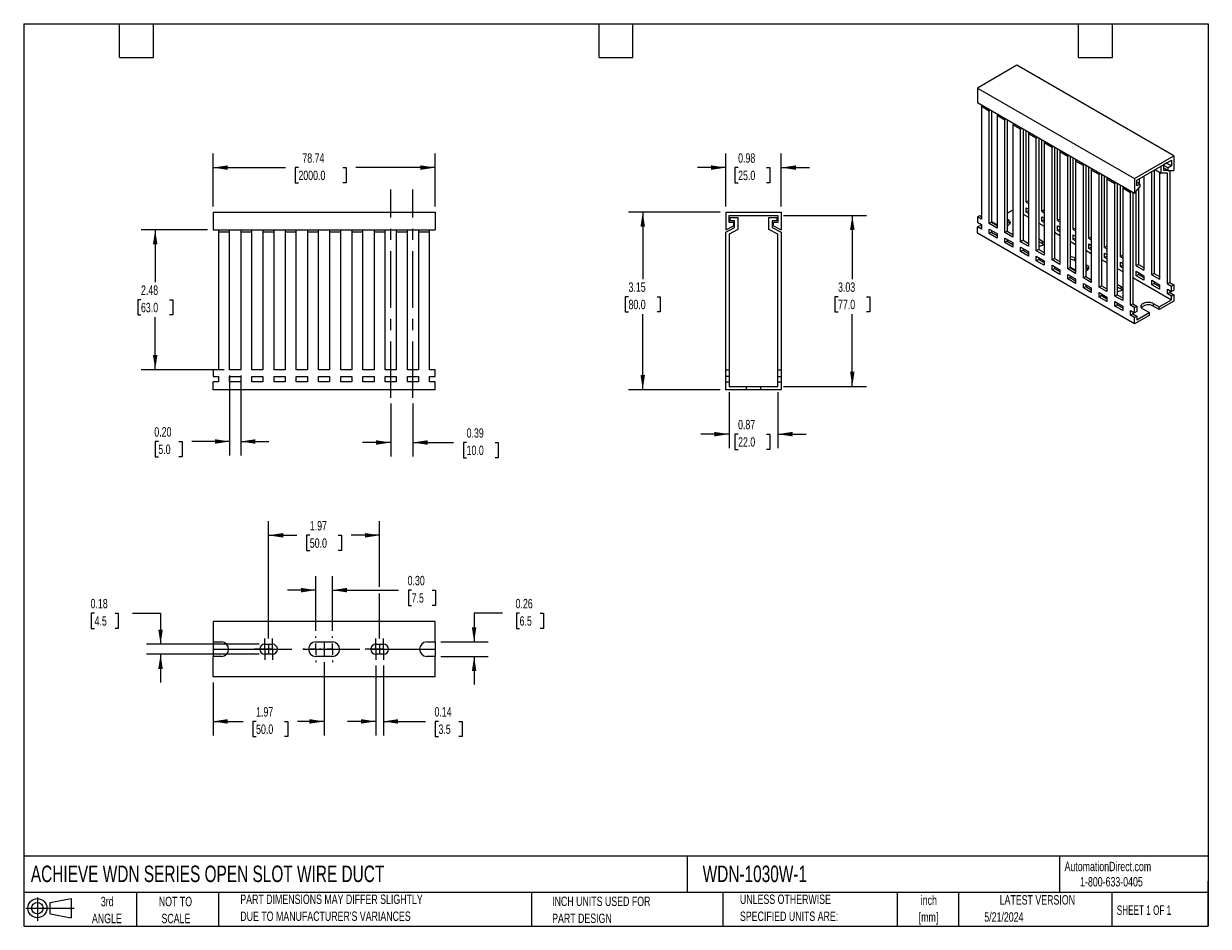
# Model space of a CAD drawing. Header units: inches. Extents: x 0.5 to 21.5, y 0.5 to 16.5.
import ezdxf

# ---------------------------------------------------------------- set-up
doc = ezdxf.new("R2010")
doc.units = ezdxf.units.IN
doc.header["$LTSCALE"] = 2
doc.header["$MEASUREMENT"] = 0
doc.linetypes.add('CENTERX2', pattern=[0.8, 0.5, -0.1, 0.1, -0.1])
doc.layers.add('CENTER', color=40, linetype='CENTERX2')
doc.layers.add('SLD-DEFPOINTS', color=7, linetype='Continuous')
doc.layers.add('DIMENSIONS', color=140, linetype='Continuous', lineweight=25)
doc.layers.add('TEXT', color=140, linetype='Continuous', lineweight=25)
doc.styles.add('SLDTEXTSTYLE0', font='TXT', dxfattribs={"width": 0.7})
doc.styles.add('SLDTEXTSTYLE1', font='TXT', dxfattribs={"width": 0.65})
doc.dimstyles.new('SLDDIMSTYLE0', dxfattribs={"dimtxt": 0.169922, "dimasz": 0.26, "dimexe": 0, "dimexo": 0.0625, "dimgap": 0.04248, "dimtad": 0, "dimtih": 1, "dimtoh": 1, "dimrnd": 1e-09, "dimzin": 12, "dimdsep": 46, "dimtxsty": 'SLDTEXTSTYLE0', "dimsah": 1, "dimcen": 0.09, "dimadec": 0, "dimazin": 3, "dimtfac": 1, "dimtofl": 0, "dimtmove": 0, "dimatfit": 3, "dimfxl": 0, "dimfrac": 2, "dimtolj": 1, "dimtzin": 12, "dimarcsym": 0})
doc.dimstyles.new('SLDDIMSTYLE1', dxfattribs={"dimtxt": 0.169922, "dimasz": 0.26, "dimexe": 0, "dimexo": 0.0625, "dimgap": 0.04248, "dimtad": 0, "dimtih": 1, "dimtoh": 1, "dimrnd": 1e-09, "dimzin": 0, "dimdsep": 46, "dimtxsty": 'SLDTEXTSTYLE0', "dimsah": 1, "dimcen": 0.09, "dimadec": 0, "dimazin": 0, "dimtfac": 1, "dimtmove": 0, "dimatfit": 0, "dimfxl": 0, "dimfrac": 2, "dimtolj": 1, "dimtzin": 12, "dimarcsym": 0})
doc.dimstyles.new('SLDDIMSTYLE2', dxfattribs={"dimtxt": 0.169922, "dimasz": 0.26, "dimexe": 0, "dimexo": 0.0625, "dimgap": 0.04248, "dimtad": 0, "dimtih": 1, "dimtoh": 1, "dimrnd": 1e-09, "dimdsep": 46, "dimtxsty": 'SLDTEXTSTYLE0', "dimsah": 1, "dimcen": 0.09, "dimadec": 0, "dimazin": 2, "dimtfac": 1, "dimtmove": 0, "dimatfit": 0, "dimfxl": 0, "dimfrac": 2, "dimtolj": 1, "dimtzin": 12, "dimarcsym": 0})

# ---------------------------------------------------------------- blocks, each defined once
blk = doc.blocks.new('Block11')
at = {"color": 7, "linetype": 'Continuous', "lineweight": 18}
for p, q in [((0, 0.227), (0.856, 0.227)), ((0.204, 0.418), (0.204, 0)), ((0.431, 0.328), (0.801, 0.396)), ((0.431, 0.126), (0.431, 0.328)), ((0.801, 0.396), (0.801, 0.058)), ((0.431, 0.126), (0.801, 0.058))]:
    blk.add_line(p, q, dxfattribs=at)
for radius in [0.169, 0.101]:
    blk.add_circle((0.204, 0.227), radius, dxfattribs=at)
blk = doc.blocks.new('Block12')
at = {"layer": 'SLD-DEFPOINTS'}
blk.add_blockref('Block11', (0, 0), dxfattribs=at)
blk = doc.blocks.new('_D')
at = {"layer": 'DIMENSIONS'}
for p, q in [((3.856, 13.261), (3.856, 14.199)), ((7.793, 13.261), (7.793, 14.199)), ((3.856, 13.949), (5.139, 13.949)), ((5.37, 13.949), (5.313, 13.949)), ((5.313, 13.949), (5.313, 13.679)), ((6.157, 13.949), (6.214, 13.949)), ((6.214, 13.949), (6.214, 13.679)), ((7.793, 13.949), (6.388, 13.949)), ((5.313, 13.679), (5.37, 13.679)), ((6.214, 13.679), (6.157, 13.679))]:
    blk.add_line(p, q, dxfattribs=at)
for points in [[(3.856, 13.949), (4.116, 13.909), (4.116, 13.989)], [(7.793, 13.949), (7.533, 13.989), (7.533, 13.909)]]:
    blk.add_solid(points, dxfattribs=at)
at = {"layer": 'DIMENSIONS', "char_height": 0.1667, "attachment_point": 1, "style": 'SLDTEXTSTYLE0'}
for s, insert in [('78.74', (5.44, 14.202)), ('2000.0', (5.37, 13.894))]:
    blk.add_mtext(s, dxfattribs=dict(at, insert=insert))
blk = doc.blocks.new('_D_1')
at = {"layer": 'DIMENSIONS'}
for p, q in [((4.151, 10.266), (4.151, 8.844)), ((4.348, 10.266), (4.348, 8.844)), ((2.887, 9.094), (2.83, 9.094)), ((2.83, 9.094), (2.83, 8.824)), ((3.251, 9.094), (3.308, 9.094)), ((3.308, 9.094), (3.308, 8.824)), ((4.151, 9.094), (3.481, 9.094)), ((4.348, 9.094), (4.848, 9.094)), ((2.83, 8.824), (2.887, 8.824)), ((3.308, 8.824), (3.251, 8.824))]:
    blk.add_line(p, q, dxfattribs=at)
for points in [[(4.151, 9.094), (3.891, 9.134), (3.891, 9.054)], [(4.348, 9.094), (4.608, 9.054), (4.608, 9.134)]]:
    blk.add_solid(points, dxfattribs=at)
at = {"layer": 'DIMENSIONS', "char_height": 0.1667, "attachment_point": 1, "style": 'SLDTEXTSTYLE0'}
for s, insert in [('0.20', (2.816, 9.347)), ('5.0', (2.887, 9.039))]:
    blk.add_mtext(s, dxfattribs=dict(at, insert=insert))
blk = doc.blocks.new('_D_2')
at = {"layer": 'DIMENSIONS'}
for p, q in [((3.756, 12.846), (2.581, 12.846)), ((2.831, 12.846), (2.831, 11.916)), ((2.579, 11.608), (2.522, 11.608)), ((2.522, 11.608), (2.522, 11.337)), ((3.084, 11.608), (3.141, 11.608)), ((3.141, 11.608), (3.141, 11.337)), ((2.522, 11.337), (2.579, 11.337)), ((2.831, 10.366), (2.831, 11.299)), ((3.141, 11.337), (3.084, 11.337)), ((4.051, 10.366), (2.581, 10.366))]:
    blk.add_line(p, q, dxfattribs=at)
for points in [[(2.831, 12.846), (2.791, 12.586), (2.871, 12.586)], [(2.831, 10.366), (2.871, 10.626), (2.791, 10.626)]]:
    blk.add_solid(points, dxfattribs=at)
at = {"layer": 'DIMENSIONS', "char_height": 0.1667, "attachment_point": 1, "style": 'SLDTEXTSTYLE0'}
for s, insert in [('2.48', (2.579, 11.86)), ('63.0', (2.579, 11.552))]:
    blk.add_mtext(s, dxfattribs=dict(at, insert=insert))
blk = doc.blocks.new('_D_3')
at = {"layer": 'DIMENSIONS'}
for p, q in [((7.006, 9.766), (7.006, 8.826)), ((7.399, 9.766), (7.399, 8.826)), ((7.006, 9.076), (6.506, 9.076)), ((7.399, 9.076), (8.122, 9.076)), ((8.352, 9.076), (8.295, 9.076)), ((8.295, 9.076), (8.295, 8.805)), ((8.857, 9.076), (8.914, 9.076)), ((8.914, 9.076), (8.914, 8.805)), ((8.295, 8.805), (8.352, 8.805)), ((8.914, 8.805), (8.857, 8.805))]:
    blk.add_line(p, q, dxfattribs=at)
for points in [[(7.006, 9.076), (6.746, 9.116), (6.746, 9.036)], [(7.399, 9.076), (7.659, 9.036), (7.659, 9.116)]]:
    blk.add_solid(points, dxfattribs=at)
at = {"layer": 'DIMENSIONS', "char_height": 0.1667, "attachment_point": 1, "style": 'SLDTEXTSTYLE0'}
for s, insert in [('0.39', (8.352, 9.328)), ('10.0', (8.352, 9.02))]:
    blk.add_mtext(s, dxfattribs=dict(at, insert=insert))
blk = doc.blocks.new('_D_4')
at = {"layer": 'DIMENSIONS'}
for p, q in [((13.004, 9.971), (13.004, 8.974)), ((13.87, 9.971), (13.87, 8.974)), ((13.004, 9.224), (12.504, 9.224)), ((13.164, 9.224), (13.107, 9.224)), ((13.107, 9.224), (13.107, 8.954)), ((13.669, 9.224), (13.726, 9.224)), ((13.726, 9.224), (13.726, 8.954)), ((13.87, 9.224), (14.37, 9.224)), ((13.107, 8.954), (13.164, 8.954)), ((13.726, 8.954), (13.669, 8.954))]:
    blk.add_line(p, q, dxfattribs=at)
for points in [[(13.004, 9.224), (12.744, 9.264), (12.744, 9.184)], [(13.87, 9.224), (14.13, 9.184), (14.13, 9.264)]]:
    blk.add_solid(points, dxfattribs=at)
at = {"layer": 'DIMENSIONS', "char_height": 0.1667, "attachment_point": 1, "style": 'SLDTEXTSTYLE0'}
for s, insert in [('0.87', (13.164, 9.477)), ('22.0', (13.164, 9.169))]:
    blk.add_mtext(s, dxfattribs=dict(at, insert=insert))
blk = doc.blocks.new('_D_5')
at = {"layer": 'DIMENSIONS'}
for p, q in [((13.97, 13.102), (15.439, 13.102)), ((15.189, 13.102), (15.189, 11.969)), ((14.936, 11.661), (14.879, 11.661)), ((14.879, 11.661), (14.879, 11.391)), ((15.441, 11.661), (15.498, 11.661)), ((15.498, 11.661), (15.498, 11.391)), ((14.879, 11.391), (14.936, 11.391)), ((15.189, 10.071), (15.189, 11.353)), ((15.498, 11.391), (15.441, 11.391)), ((13.97, 10.071), (15.439, 10.071))]:
    blk.add_line(p, q, dxfattribs=at)
for points in [[(15.189, 13.102), (15.149, 12.842), (15.229, 12.842)], [(15.189, 10.071), (15.229, 10.331), (15.149, 10.331)]]:
    blk.add_solid(points, dxfattribs=at)
at = {"layer": 'DIMENSIONS', "char_height": 0.1667, "attachment_point": 1, "style": 'SLDTEXTSTYLE0'}
for s, insert in [('3.03', (14.936, 11.914)), ('77.0', (14.936, 11.606))]:
    blk.add_mtext(s, dxfattribs=dict(at, insert=insert))
blk = doc.blocks.new('_D_6')
at = {"layer": 'DIMENSIONS'}
for p, q in [((12.945, 13.261), (12.945, 14.199)), ((13.929, 13.261), (13.929, 14.199)), ((12.945, 13.949), (12.445, 13.949)), ((13.165, 13.949), (13.108, 13.949)), ((13.108, 13.949), (13.108, 13.679)), ((13.67, 13.949), (13.727, 13.949)), ((13.727, 13.949), (13.727, 13.679)), ((13.929, 13.949), (14.429, 13.949)), ((13.108, 13.679), (13.165, 13.679)), ((13.727, 13.679), (13.67, 13.679))]:
    blk.add_line(p, q, dxfattribs=at)
for points in [[(12.945, 13.949), (12.685, 13.989), (12.685, 13.909)], [(13.929, 13.949), (14.189, 13.909), (14.189, 13.989)]]:
    blk.add_solid(points, dxfattribs=at)
at = {"layer": 'DIMENSIONS', "char_height": 0.1667, "attachment_point": 1, "style": 'SLDTEXTSTYLE0'}
for s, insert in [('0.98', (13.165, 14.202)), ('25.0', (13.165, 13.894))]:
    blk.add_mtext(s, dxfattribs=dict(at, insert=insert))
blk = doc.blocks.new('_D_7')
at = {"layer": 'DIMENSIONS'}
for p, q in [((12.845, 13.161), (11.224, 13.161)), ((11.474, 13.161), (11.474, 11.969)), ((11.222, 11.661), (11.165, 11.661)), ((11.165, 11.661), (11.165, 11.391)), ((11.727, 11.661), (11.784, 11.661)), ((11.784, 11.661), (11.784, 11.391)), ((11.165, 11.391), (11.222, 11.391)), ((11.474, 10.012), (11.474, 11.353)), ((11.784, 11.391), (11.727, 11.391)), ((12.845, 10.012), (11.224, 10.012))]:
    blk.add_line(p, q, dxfattribs=at)
for points in [[(11.474, 13.161), (11.434, 12.901), (11.514, 12.901)], [(11.474, 10.012), (11.514, 10.272), (11.434, 10.272)]]:
    blk.add_solid(points, dxfattribs=at)
at = {"layer": 'DIMENSIONS', "char_height": 0.1667, "attachment_point": 1, "style": 'SLDTEXTSTYLE0'}
for s, insert in [('3.15', (11.222, 11.914)), ('80.0', (11.222, 11.606))]:
    blk.add_mtext(s, dxfattribs=dict(at, insert=insert))
blk = doc.blocks.new('_D_8')
at = {"layer": 'DIMENSIONS'}
for p, q in [((4.84, 5.6), (4.84, 7.681)), ((6.809, 6.519), (6.809, 7.681)), ((4.84, 7.431), (5.342, 7.431)), ((5.572, 7.431), (5.515, 7.431)), ((5.515, 7.431), (5.515, 7.161)), ((6.077, 7.431), (6.134, 7.431)), ((6.134, 7.431), (6.134, 7.161)), ((6.809, 7.431), (6.307, 7.431)), ((5.515, 7.161), (5.572, 7.161)), ((6.134, 7.161), (6.077, 7.161)), ((6.809, 5.6), (6.809, 6.399))]:
    blk.add_line(p, q, dxfattribs=at)
for points in [[(4.84, 7.431), (5.1, 7.391), (5.1, 7.471)], [(6.809, 7.431), (6.549, 7.471), (6.549, 7.391)]]:
    blk.add_solid(points, dxfattribs=at)
at = {"layer": 'DIMENSIONS', "char_height": 0.1667, "attachment_point": 1, "style": 'SLDTEXTSTYLE0'}
for s, insert in [('1.97', (5.572, 7.684)), ('50.0', (5.572, 7.376))]:
    blk.add_mtext(s, dxfattribs=dict(at, insert=insert))
blk = doc.blocks.new('_D_9')
at = {"layer": 'DIMENSIONS'}
for p, q in [((5.825, 5.184), (5.825, 3.882)), ((3.856, 4.82), (3.856, 3.882)), ((3.856, 4.132), (4.389, 4.132)), ((4.62, 4.132), (4.563, 4.132)), ((4.563, 4.132), (4.563, 3.862)), ((5.125, 4.132), (5.182, 4.132)), ((5.182, 4.132), (5.182, 3.862)), ((5.825, 4.132), (5.355, 4.132)), ((4.563, 3.862), (4.62, 3.862)), ((5.182, 3.862), (5.125, 3.862))]:
    blk.add_line(p, q, dxfattribs=at)
for points in [[(3.856, 4.132), (4.116, 4.092), (4.116, 4.172)], [(5.825, 4.132), (5.565, 4.172), (5.565, 4.092)]]:
    blk.add_solid(points, dxfattribs=at)
at = {"layer": 'DIMENSIONS', "char_height": 0.1667, "attachment_point": 1, "style": 'SLDTEXTSTYLE0'}
for s, insert in [('1.97', (4.62, 4.385)), ('50.0', (4.62, 4.077))]:
    blk.add_mtext(s, dxfattribs=dict(at, insert=insert))
blk = doc.blocks.new('_D_10')
at = {"layer": 'DIMENSIONS'}
for p, q in [((6.74, 5.123), (6.74, 3.882)), ((6.878, 5.123), (6.878, 3.882)), ((6.74, 4.132), (6.24, 4.132)), ((6.878, 4.132), (7.623, 4.132)), ((7.853, 4.132), (7.796, 4.132)), ((7.796, 4.132), (7.796, 3.862)), ((8.216, 4.132), (8.273, 4.132)), ((8.273, 4.132), (8.273, 3.862)), ((7.796, 3.862), (7.853, 3.862)), ((8.273, 3.862), (8.216, 3.862))]:
    blk.add_line(p, q, dxfattribs=at)
for points in [[(6.74, 4.132), (6.48, 4.172), (6.48, 4.092)], [(6.878, 4.132), (7.138, 4.092), (7.138, 4.172)]]:
    blk.add_solid(points, dxfattribs=at)
at = {"layer": 'DIMENSIONS', "char_height": 0.1667, "attachment_point": 1, "style": 'SLDTEXTSTYLE0'}
for s, insert in [('0.14', (7.782, 4.385)), ('3.5', (7.853, 4.077))]:
    blk.add_mtext(s, dxfattribs=dict(at, insert=insert))
blk = doc.blocks.new('_D_11')
at = {"layer": 'DIMENSIONS'}
for p, q in [((5.677, 5.74), (5.677, 6.709)), ((5.972, 5.74), (5.972, 6.709)), ((5.677, 6.459), (5.177, 6.459)), ((5.972, 6.459), (7.147, 6.459)), ((7.377, 6.459), (7.32, 6.459)), ((7.32, 6.459), (7.32, 6.189)), ((7.741, 6.459), (7.798, 6.459)), ((7.798, 6.459), (7.798, 6.189)), ((7.32, 6.189), (7.377, 6.189)), ((7.798, 6.189), (7.741, 6.189))]:
    blk.add_line(p, q, dxfattribs=at)
for points in [[(5.677, 6.459), (5.417, 6.499), (5.417, 6.419)], [(5.972, 6.459), (6.232, 6.419), (6.232, 6.499)]]:
    blk.add_solid(points, dxfattribs=at)
at = {"layer": 'DIMENSIONS', "char_height": 0.1667, "attachment_point": 1, "style": 'SLDTEXTSTYLE0'}
for s, insert in [('0.30', (7.306, 6.712)), ('7.5', (7.377, 6.404))]:
    blk.add_mtext(s, dxfattribs=dict(at, insert=insert))
blk = doc.blocks.new('_D_12')
at = {"layer": 'DIMENSIONS'}
for p, q in [((8.985, 6.051), (8.485, 6.051)), ((8.485, 6.051), (8.485, 5.54)), ((9.291, 6.051), (9.234, 6.051)), ((9.234, 6.051), (9.234, 5.781)), ((9.655, 6.051), (9.712, 6.051)), ((9.712, 6.051), (9.712, 5.781)), ((9.234, 5.781), (9.291, 5.781)), ((9.712, 5.781), (9.655, 5.781)), ((7.893, 5.54), (8.735, 5.54)), ((7.893, 5.284), (8.735, 5.284)), ((8.485, 5.284), (8.485, 4.784))]:
    blk.add_line(p, q, dxfattribs=at)
for points in [[(8.485, 5.54), (8.525, 5.8), (8.445, 5.8)], [(8.485, 5.284), (8.445, 5.024), (8.525, 5.024)]]:
    blk.add_solid(points, dxfattribs=at)
at = {"layer": 'DIMENSIONS', "char_height": 0.1667, "attachment_point": 1, "style": 'SLDTEXTSTYLE0'}
for s, insert in [('0.26', (9.22, 6.304)), ('6.5', (9.291, 5.996))]:
    blk.add_mtext(s, dxfattribs=dict(at, insert=insert))
blk = doc.blocks.new('_D_13')
at = {"layer": 'DIMENSIONS'}
for p, q in [((1.756, 6.051), (1.699, 6.051)), ((1.699, 6.051), (1.699, 5.781)), ((2.12, 6.051), (2.177, 6.051)), ((2.177, 6.051), (2.177, 5.781)), ((2.426, 6.051), (2.926, 6.051)), ((2.926, 6.051), (2.926, 5.5)), ((1.699, 5.781), (1.756, 5.781)), ((2.177, 5.781), (2.12, 5.781)), ((4.672, 5.5), (2.676, 5.5)), ((4.672, 5.323), (2.676, 5.323)), ((2.926, 5.323), (2.926, 4.823))]:
    blk.add_line(p, q, dxfattribs=at)
for points in [[(2.926, 5.5), (2.966, 5.76), (2.886, 5.76)], [(2.926, 5.323), (2.886, 5.063), (2.966, 5.063)]]:
    blk.add_solid(points, dxfattribs=at)
at = {"layer": 'DIMENSIONS', "char_height": 0.1667, "attachment_point": 1, "style": 'SLDTEXTSTYLE0'}
for s, insert in [('0.18', (1.686, 6.304)), ('4.5', (1.756, 5.996))]:
    blk.add_mtext(s, dxfattribs=dict(at, insert=insert))
blk = doc.blocks.new('SW_CENTERMARKSYMBOL_0')
at = {"layer": 'CENTER', "color": 0}
for p, q in [((-0.1, 0), (-0.189, 0)), ((0, 0), (-0.1, 0)), ((0, 0.1), (0, 0.189)), ((0, 0), (0, 0.1)), ((0, 0), (0, -0.1)), ((0, 0), (0.1, 0)), ((0.1, 0), (0.189, 0)), ((0, -0.1), (0, -0.189))]:
    blk.add_line(p, q, dxfattribs=at)
blk = doc.blocks.new('SW_CENTERMARKSYMBOL_1')
at = {"layer": 'CENTER', "color": 0}
for p, q in [((-0.1, 0), (-0.189, 0)), ((0, 0), (-0.1, 0)), ((0, 0.1), (0, 0.189)), ((0, 0), (0, 0.1)), ((0, 0), (0, -0.1)), ((0, 0), (0.1, 0)), ((0.1, 0), (0.189, 0)), ((0, -0.1), (0, -0.189))]:
    blk.add_line(p, q, dxfattribs=at)
blk = doc.blocks.new('SW_CENTERMARKSYMBOL_2')
at = {"layer": 'CENTER', "color": 0}
for p, q in [((0, 0.2), (0, 0.228)), ((-0.2, 0), (-0.228, 0)), ((0, 0), (-0.1, 0)), ((0, 0), (0, 0.1)), ((0, 0), (0, -0.1)), ((0, 0), (0.1, 0)), ((0.2, 0), (0.228, 0)), ((0, -0.2), (0, -0.228))]:
    blk.add_line(p, q, dxfattribs=at)
blk = doc.blocks.new('SW_CENTERMARKSYMBOL_3')
at = {"layer": 'CENTER', "color": 0}
for p, q in [((0, 0.2), (0, 0.228)), ((-0.2, 0), (-0.228, 0)), ((0, 0), (-0.1, 0)), ((0, 0), (0, 0.1)), ((0, 0), (0, -0.1)), ((0, 0), (0.1, 0)), ((0.2, 0), (0.228, 0)), ((0, -0.2), (0, -0.228))]:
    blk.add_line(p, q, dxfattribs=at)
blk = doc.blocks.new('SW_CENTERMARKSYMBOL_4')
at = {"layer": 'CENTER', "color": 0}
for p, q in [((-0.1, 0), (-0.189, 0)), ((0, 0), (-0.1, 0)), ((0, 0.1), (0, 0.189)), ((0, 0), (0, 0.1)), ((0, 0), (0, -0.1)), ((0, 0), (0.1, 0)), ((0.1, 0), (0.189, 0)), ((0, -0.1), (0, -0.189))]:
    blk.add_line(p, q, dxfattribs=at)
blk = doc.blocks.new('SW_CENTERMARKSYMBOL_5')
at = {"layer": 'CENTER', "color": 0}
for p, q in [((-0.1, 0), (-0.189, 0)), ((0, 0), (-0.1, 0)), ((0, 0.1), (0, 0.189)), ((0, 0), (0, 0.1)), ((0, 0), (0, -0.1)), ((0, 0), (0.1, 0)), ((0.1, 0), (0.189, 0)), ((0, -0.1), (0, -0.189))]:
    blk.add_line(p, q, dxfattribs=at)

msp = doc.modelspace()

# ---------------------------------------------------------------- linework, layer by layer
for p, q in [((18.103, 15.762), (17.408, 15.36)), ((20.887, 14.155), (18.103, 15.762)), ((17.408, 15.36), (17.408, 15.103)), ((17.408, 15.36), (20.191, 13.753)), ((17.408, 15.103), (20.191, 13.496)), ((17.496, 15.052), (17.477, 15.03)), ((17.477, 15.03), (17.477, 13.037)), ((17.616, 14.95), (17.477, 15.03)), ((17.616, 14.95), (17.635, 14.971)), ((17.616, 12.957), (17.616, 14.95)), ((17.666, 14.954), (17.658, 14.944)), ((17.658, 14.944), (17.658, 12.981)), ((17.774, 14.891), (17.756, 14.87)), ((17.756, 14.87), (17.756, 12.877)), ((17.895, 14.789), (17.756, 14.87)), ((17.895, 14.789), (17.913, 14.811)), ((17.895, 12.796), (17.895, 14.789)), ((17.944, 14.793), (17.936, 14.784)), ((17.936, 14.784), (17.936, 12.82)), ((18.052, 14.73), (18.034, 14.709)), ((18.034, 14.709), (18.034, 12.716)), ((18.173, 14.629), (18.034, 14.709)), ((18.173, 14.629), (18.192, 14.65)), ((18.173, 12.636), (18.173, 14.629)), ((18.223, 14.632), (18.215, 14.623)), ((18.215, 14.623), (18.215, 12.66)), ((18.271, 13.335), (18.271, 14.605)), ((18.312, 14.58), (18.312, 14.548)), ((18.331, 14.57), (18.312, 14.548)), ((18.312, 14.548), (18.312, 12.555)), ((18.451, 14.468), (18.312, 14.548)), ((18.451, 14.468), (18.47, 14.489)), ((18.451, 12.475), (18.451, 14.468)), ((18.501, 14.471), (18.493, 14.462)), ((18.493, 14.462), (18.493, 12.499)), ((18.549, 13.174), (18.549, 14.444)), ((18.591, 14.42), (18.591, 14.388)), ((18.609, 14.409), (18.591, 14.388)), ((18.591, 14.388), (18.591, 12.394)), ((18.73, 14.307), (18.591, 14.388)), ((18.73, 14.307), (18.748, 14.329)), ((18.73, 12.314), (18.73, 14.307)), ((18.78, 14.311), (18.772, 14.302)), ((18.772, 14.302), (18.772, 12.338)), ((18.827, 13.013), (18.827, 14.283)), ((18.869, 14.259), (18.869, 14.227)), ((18.888, 14.248), (18.869, 14.227)), ((18.869, 14.227), (18.869, 12.234)), ((19.008, 14.147), (18.869, 14.227)), ((19.008, 14.147), (19.027, 14.168)), ((19.008, 12.153), (19.008, 14.147)), ((19.058, 14.15), (19.05, 14.141)), ((19.05, 14.141), (19.05, 12.177)), ((19.106, 12.852), (19.106, 14.122)), ((19.147, 14.098), (19.147, 14.066)), ((19.166, 14.088), (19.147, 14.066)), ((20.191, 13.753), (20.887, 14.155)), ((20.233, 13.729), (20.846, 14.082)), ((20.846, 14.082), (20.846, 13.978)), ((20.887, 14.155), (20.887, 13.897)), ((19.147, 14.066), (19.147, 12.073)), ((19.287, 13.986), (19.147, 14.066)), ((19.287, 13.986), (19.305, 14.007)), ((19.287, 11.993), (19.287, 13.986)), ((19.336, 13.989), (19.328, 13.98)), ((19.328, 13.98), (19.328, 12.017)), ((19.384, 12.692), (19.384, 13.962)), ((19.426, 13.938), (19.426, 13.905)), ((19.444, 13.927), (19.426, 13.905)), ((19.426, 13.905), (19.426, 11.912)), ((19.565, 13.825), (19.426, 13.905)), ((20.498, 12.049), (20.498, 13.881)), ((20.539, 13.905), (20.539, 12.073)), ((20.555, 13.915), (20.665, 13.852)), ((20.637, 13.868), (20.637, 11.969)), ((20.665, 13.852), (20.665, 13.978)), ((20.762, 14.034), (20.706, 14.002)), ((20.706, 14.002), (20.706, 13.905)), ((20.706, 13.994), (20.79, 13.946)), ((20.79, 13.897), (20.706, 13.946)), ((20.706, 13.905), (20.776, 13.905)), ((20.846, 13.978), (20.755, 14.03)), ((20.762, 14.034), (20.762, 14.034)), ((20.846, 13.978), (20.79, 13.946)), ((20.79, 13.897), (20.79, 13.946)), ((20.79, 13.897), (20.887, 13.897)), ((20.818, 13.897), (20.818, 11.912)), ((19.565, 13.825), (19.584, 13.847)), ((19.565, 11.832), (19.565, 13.825)), ((19.615, 13.829), (19.607, 13.819)), ((19.607, 13.819), (19.607, 11.856)), ((19.662, 12.531), (19.662, 13.801)), ((19.704, 13.777), (19.704, 13.745)), ((19.723, 13.766), (19.704, 13.745)), ((19.704, 13.745), (19.704, 11.752)), ((19.843, 13.664), (19.704, 13.745)), ((19.843, 13.664), (19.862, 13.686)), ((19.843, 11.671), (19.843, 13.664)), ((19.893, 13.668), (19.885, 13.659)), ((19.885, 13.659), (19.885, 11.695)), ((20.191, 13.753), (20.191, 13.496)), ((20.233, 13.624), (20.233, 13.729)), ((20.289, 13.656), (20.233, 13.689)), ((20.289, 13.656), (20.233, 13.624)), ((20.275, 13.753), (20.275, 13.664)), ((20.289, 13.656), (20.289, 13.608)), ((20.358, 13.801), (20.358, 12.129)), ((20.776, 13.852), (20.665, 13.852)), ((20.776, 11.888), (20.776, 13.852)), ((19.941, 12.37), (19.941, 13.64)), ((19.983, 13.616), (19.983, 13.584)), ((20.001, 13.605), (19.983, 13.584)), ((19.983, 13.584), (19.983, 11.591)), ((20.122, 13.504), (19.983, 13.584)), ((20.122, 13.504), (20.14, 13.525)), ((20.122, 11.511), (20.122, 13.504)), ((20.172, 13.507), (20.164, 13.498)), ((20.164, 13.498), (20.164, 11.535)), ((20.191, 13.496), (20.289, 13.608)), ((20.219, 12.21), (20.219, 13.528)), ((20.261, 13.576), (20.261, 12.234)), ((18.312, 13.359), (18.271, 13.335)), ((18.271, 13.335), (18.312, 13.31)), ((18.271, 13.158), (18.271, 13.238)), ((18.271, 13.238), (18.312, 13.214)), ((3.856, 13.161), (3.856, 12.846)), ((3.856, 13.161), (7.793, 13.161)), ((7.793, 13.161), (7.793, 12.846)), ((12.945, 13.161), (12.945, 12.846)), ((12.945, 13.161), (13.929, 13.161)), ((13.004, 13.102), (13.87, 13.102)), ((13.004, 12.974), (13.004, 13.102)), ((13.023, 13.004), (13.023, 13.063)), ((13.023, 13.063), (13.161, 13.063)), ((13.161, 13.063), (13.161, 12.849)), ((13.712, 12.849), (13.712, 13.063)), ((13.712, 13.063), (13.85, 13.063)), ((13.85, 13.063), (13.85, 13.004)), ((13.87, 13.102), (13.87, 12.974)), ((13.929, 13.161), (13.929, 12.846)), ((17.408, 13.077), (17.449, 13.102)), ((17.408, 13.077), (17.408, 12.981)), ((17.477, 13.037), (17.408, 13.077)), ((17.449, 13.102), (17.477, 13.085)), ((17.936, 13.142), (18.034, 13.198)), ((17.936, 13.037), (17.95, 13.029)), ((17.95, 12.981), (17.95, 13.029)), ((18.215, 13.126), (18.312, 13.069)), ((18.312, 13.182), (18.271, 13.158)), ((18.312, 13.134), (18.271, 13.158)), ((18.591, 13.198), (18.549, 13.174)), ((18.549, 13.174), (18.591, 13.15)), ((18.549, 12.997), (18.549, 13.077)), ((18.549, 13.077), (18.591, 13.053)), ((18.591, 13.021), (18.549, 12.997)), ((18.869, 13.037), (18.827, 13.013)), ((3.856, 12.846), (7.793, 12.846)), ((3.955, 12.846), (3.955, 12.807)), ((4.151, 12.807), (4.151, 12.846)), ((4.348, 12.846), (4.348, 12.807)), ((4.545, 12.807), (4.545, 12.846)), ((4.742, 12.846), (4.742, 12.807)), ((4.939, 12.807), (4.939, 12.846)), ((5.136, 12.846), (5.136, 12.807)), ((5.333, 12.807), (5.333, 12.846)), ((5.529, 12.846), (5.529, 12.807)), ((5.726, 12.807), (5.726, 12.846)), ((5.923, 12.846), (5.923, 12.807)), ((6.12, 12.807), (6.12, 12.846)), ((6.317, 12.846), (6.317, 12.807)), ((6.514, 12.807), (6.514, 12.846)), ((6.71, 12.846), (6.71, 12.807)), ((6.907, 12.807), (6.907, 12.846)), ((7.104, 12.846), (7.104, 12.807)), ((7.301, 12.807), (7.301, 12.846)), ((7.498, 12.846), (7.498, 12.807)), ((7.695, 12.807), (7.695, 12.846)), ((12.945, 12.846), (13.082, 12.915)), ((12.945, 12.807), (13.102, 12.886)), ((13.082, 12.974), (13.004, 12.974)), ((13.161, 12.849), (13.004, 12.77)), ((13.102, 13.004), (13.023, 13.004)), ((13.082, 12.974), (13.082, 12.915)), ((13.102, 12.886), (13.102, 13.004)), ((13.87, 12.77), (13.712, 12.849)), ((13.85, 13.004), (13.771, 13.004)), ((13.771, 13.004), (13.771, 12.886)), ((13.771, 12.886), (13.929, 12.807)), ((13.791, 12.915), (13.791, 12.974)), ((13.87, 12.974), (13.791, 12.974)), ((13.791, 12.915), (13.929, 12.846)), ((17.408, 12.981), (17.477, 12.941)), ((17.408, 12.901), (17.449, 12.925)), ((17.408, 12.788), (17.408, 12.901)), ((17.477, 12.86), (17.408, 12.901)), ((17.449, 12.925), (17.477, 12.909)), ((17.477, 12.941), (17.477, 12.86)), ((17.658, 12.981), (17.616, 12.957)), ((17.756, 12.877), (17.616, 12.957)), ((17.616, 12.78), (17.616, 12.86)), ((17.616, 12.86), (17.756, 12.78)), ((17.665, 12.985), (17.658, 12.981)), ((17.658, 12.981), (17.756, 12.925)), ((17.658, 12.836), (17.658, 12.804)), ((17.756, 12.933), (17.665, 12.985)), ((17.936, 12.82), (17.895, 12.796)), ((17.95, 12.981), (17.936, 12.989)), ((17.936, 12.82), (18.034, 12.764)), ((18.493, 12.965), (18.591, 12.909)), ((18.591, 12.973), (18.549, 12.997)), ((18.827, 13.013), (18.869, 12.989)), ((18.827, 12.836), (18.827, 12.917)), ((18.827, 12.917), (18.869, 12.893)), ((18.869, 12.86), (18.827, 12.836)), ((18.869, 12.812), (18.827, 12.836)), ((19.147, 12.877), (19.106, 12.852)), ((19.106, 12.852), (19.147, 12.828)), ((3.955, 12.807), (3.955, 10.366)), ((4.151, 12.807), (3.955, 12.807)), ((4.151, 10.366), (4.151, 12.807)), ((4.348, 12.807), (4.348, 10.366)), ((4.545, 12.807), (4.348, 12.807)), ((4.545, 10.366), (4.545, 12.807)), ((4.742, 12.807), (4.742, 10.366)), ((4.939, 12.807), (4.742, 12.807)), ((4.939, 10.366), (4.939, 12.807)), ((5.136, 12.807), (5.136, 10.366)), ((5.333, 12.807), (5.136, 12.807)), ((5.333, 10.366), (5.333, 12.807)), ((5.529, 12.807), (5.529, 10.366)), ((5.726, 12.807), (5.529, 12.807)), ((5.726, 10.366), (5.726, 12.807)), ((5.923, 12.807), (5.923, 10.366)), ((6.12, 12.807), (5.923, 12.807)), ((6.12, 10.366), (6.12, 12.807)), ((6.317, 12.807), (6.317, 10.366)), ((6.514, 12.807), (6.317, 12.807)), ((6.514, 10.366), (6.514, 12.807)), ((6.71, 12.807), (6.71, 10.366)), ((6.907, 12.807), (6.71, 12.807)), ((6.907, 10.366), (6.907, 12.807)), ((7.104, 12.807), (7.104, 10.366)), ((7.301, 12.807), (7.104, 12.807)), ((7.301, 10.366), (7.301, 12.807)), ((7.498, 12.807), (7.498, 10.366)), ((7.695, 12.807), (7.498, 12.807)), ((7.695, 10.366), (7.695, 12.807)), ((12.945, 10.366), (12.945, 12.807)), ((13.004, 12.77), (13.004, 10.366)), ((13.87, 10.366), (13.87, 12.77)), ((13.929, 12.807), (13.929, 10.366)), ((20.191, 11.181), (17.408, 12.788)), ((17.658, 12.804), (17.616, 12.78)), ((17.756, 12.7), (17.616, 12.78)), ((17.658, 12.804), (17.756, 12.748)), ((17.756, 12.78), (17.756, 12.7)), ((18.034, 12.716), (17.895, 12.796)), ((17.895, 12.619), (17.895, 12.7)), ((17.895, 12.7), (18.034, 12.619)), ((17.936, 12.644), (17.895, 12.619)), ((18.034, 12.539), (17.895, 12.619)), ((17.936, 12.676), (17.936, 12.644)), ((17.936, 12.644), (18.034, 12.587)), ((18.034, 12.619), (18.034, 12.539)), ((18.215, 12.66), (18.173, 12.636)), ((18.312, 12.555), (18.173, 12.636)), ((18.215, 12.66), (18.312, 12.603)), ((18.493, 12.684), (18.563, 12.644)), ((18.563, 12.595), (18.493, 12.635)), ((18.563, 12.595), (18.563, 12.644)), ((18.772, 12.804), (18.869, 12.748)), ((19.05, 12.644), (19.147, 12.587)), ((19.106, 12.676), (19.106, 12.756)), ((19.106, 12.756), (19.147, 12.732)), ((19.147, 12.7), (19.106, 12.676)), ((19.147, 12.652), (19.106, 12.676)), ((19.426, 12.716), (19.384, 12.692)), ((19.384, 12.692), (19.426, 12.668)), ((18.173, 12.459), (18.173, 12.539)), ((18.173, 12.539), (18.312, 12.459)), ((18.215, 12.483), (18.173, 12.459)), ((18.312, 12.378), (18.173, 12.459)), ((18.215, 12.515), (18.215, 12.483)), ((18.215, 12.483), (18.312, 12.427)), ((18.312, 12.459), (18.312, 12.378)), ((18.493, 12.499), (18.451, 12.475)), ((18.591, 12.394), (18.451, 12.475)), ((18.493, 12.499), (18.591, 12.443)), ((19.328, 12.483), (19.426, 12.427)), ((19.384, 12.515), (19.384, 12.595)), ((19.384, 12.595), (19.426, 12.571)), ((19.426, 12.539), (19.384, 12.515)), ((19.426, 12.491), (19.384, 12.515)), ((19.704, 12.555), (19.662, 12.531)), ((19.662, 12.531), (19.704, 12.507)), ((19.662, 12.354), (19.662, 12.435)), ((19.662, 12.435), (19.704, 12.41)), ((19.983, 12.394), (19.941, 12.37)), ((18.451, 12.298), (18.451, 12.378)), ((18.451, 12.378), (18.591, 12.298)), ((18.493, 12.322), (18.451, 12.298)), ((18.591, 12.218), (18.451, 12.298)), ((18.493, 12.354), (18.493, 12.322)), ((18.493, 12.322), (18.591, 12.266)), ((18.591, 12.298), (18.591, 12.218)), ((18.772, 12.338), (18.73, 12.314)), ((18.869, 12.234), (18.73, 12.314)), ((18.73, 12.137), (18.73, 12.218)), ((18.73, 12.218), (18.869, 12.137)), ((18.772, 12.338), (18.869, 12.282)), ((18.772, 12.194), (18.772, 12.161)), ((19.147, 12.129), (19.05, 12.185)), ((19.134, 12.346), (19.147, 12.338)), ((19.134, 12.346), (19.134, 12.298)), ((19.147, 12.29), (19.134, 12.298)), ((19.328, 12.234), (19.342, 12.226)), ((19.342, 12.177), (19.328, 12.185)), ((19.342, 12.177), (19.342, 12.226)), ((19.607, 12.322), (19.704, 12.266)), ((19.704, 12.378), (19.662, 12.354)), ((19.704, 12.33), (19.662, 12.354)), ((19.941, 12.37), (19.983, 12.346)), ((19.941, 12.194), (19.941, 12.274)), ((19.941, 12.274), (19.983, 12.25)), ((19.983, 12.218), (19.941, 12.194)), ((19.983, 12.169), (19.941, 12.194)), ((20.261, 12.234), (20.219, 12.21)), ((20.219, 12.21), (20.358, 12.129)), ((20.261, 12.234), (20.358, 12.177)), ((18.772, 12.161), (18.73, 12.137)), ((18.869, 12.057), (18.73, 12.137)), ((18.772, 12.161), (18.869, 12.105)), ((18.869, 12.137), (18.869, 12.057)), ((19.05, 12.177), (19.008, 12.153)), ((19.147, 12.073), (19.008, 12.153)), ((19.008, 11.977), (19.008, 12.057)), ((19.008, 12.057), (19.147, 11.977)), ((19.05, 12.001), (19.008, 11.977)), ((19.147, 11.896), (19.008, 11.977)), ((19.05, 12.177), (19.147, 12.121)), ((19.05, 12.033), (19.05, 12.001)), ((19.05, 12.001), (19.147, 11.944)), ((19.147, 11.977), (19.147, 11.896)), ((19.328, 12.017), (19.287, 11.993)), ((19.426, 11.912), (19.287, 11.993)), ((19.328, 12.017), (19.426, 11.961)), ((19.885, 12.161), (19.983, 12.105)), ((20.164, 12.001), (20.846, 11.607)), ((20.219, 12.033), (20.219, 12.113)), ((20.219, 12.113), (20.358, 12.033)), ((20.261, 12.057), (20.219, 12.033)), ((20.358, 11.952), (20.219, 12.033)), ((20.261, 12.089), (20.261, 12.057)), ((20.261, 12.057), (20.358, 12.001)), ((20.358, 12.033), (20.358, 11.952)), ((20.539, 12.073), (20.498, 12.049)), ((20.498, 12.049), (20.637, 11.969)), ((20.539, 12.073), (20.637, 12.017)), ((19.287, 11.816), (19.287, 11.896)), ((19.287, 11.896), (19.426, 11.816)), ((19.328, 11.84), (19.287, 11.816)), ((19.426, 11.735), (19.287, 11.816)), ((19.328, 11.872), (19.328, 11.84)), ((19.328, 11.84), (19.426, 11.784)), ((19.426, 11.816), (19.426, 11.735)), ((19.607, 11.856), (19.565, 11.832)), ((19.704, 11.752), (19.565, 11.832)), ((19.607, 11.856), (19.704, 11.8)), ((19.885, 11.88), (19.955, 11.84)), ((19.955, 11.792), (19.885, 11.832)), ((19.955, 11.792), (19.955, 11.84)), ((20.498, 11.872), (20.498, 11.952)), ((20.498, 11.952), (20.637, 11.872)), ((20.539, 11.896), (20.498, 11.872)), ((20.637, 11.792), (20.498, 11.872)), ((20.539, 11.928), (20.539, 11.896)), ((20.539, 11.896), (20.637, 11.84)), ((20.637, 11.872), (20.637, 11.792)), ((20.818, 11.912), (20.776, 11.888)), ((20.776, 11.888), (20.846, 11.848)), ((20.776, 11.792), (20.846, 11.752)), ((20.776, 11.711), (20.776, 11.792)), ((20.818, 11.912), (20.887, 11.872)), ((20.818, 11.768), (20.818, 11.735)), ((20.846, 11.848), (20.887, 11.872)), ((20.846, 11.752), (20.846, 11.848)), ((20.846, 11.752), (20.887, 11.776)), ((20.887, 11.872), (20.887, 11.776)), ((19.565, 11.655), (19.565, 11.736)), ((19.565, 11.736), (19.704, 11.655)), ((19.607, 11.679), (19.565, 11.655)), ((19.704, 11.575), (19.565, 11.655)), ((19.607, 11.711), (19.607, 11.679)), ((19.607, 11.679), (19.704, 11.623)), ((19.704, 11.655), (19.704, 11.575)), ((19.885, 11.695), (19.843, 11.671)), ((19.983, 11.591), (19.843, 11.671)), ((19.843, 11.494), (19.843, 11.575)), ((19.843, 11.575), (19.983, 11.494)), ((19.885, 11.695), (19.983, 11.639)), ((19.885, 11.551), (19.885, 11.519)), ((20.63, 11.482), (20.846, 11.607)), ((20.887, 11.583), (20.63, 11.434)), ((20.818, 11.735), (20.776, 11.711)), ((20.846, 11.671), (20.776, 11.711)), ((20.818, 11.735), (20.887, 11.695)), ((20.846, 11.671), (20.887, 11.695)), ((20.846, 11.607), (20.846, 11.671)), ((20.887, 11.695), (20.887, 11.583)), ((19.885, 11.519), (19.843, 11.494)), ((19.983, 11.414), (19.843, 11.494)), ((19.885, 11.519), (19.983, 11.462)), ((19.983, 11.494), (19.983, 11.414)), ((20.164, 11.535), (20.122, 11.511)), ((20.191, 11.47), (20.122, 11.511)), ((20.122, 11.414), (20.191, 11.374)), ((20.122, 11.334), (20.122, 11.414)), ((20.164, 11.358), (20.122, 11.334)), ((20.164, 11.535), (20.233, 11.494)), ((20.164, 11.39), (20.164, 11.358)), ((20.164, 11.358), (20.233, 11.318)), ((20.191, 11.47), (20.233, 11.494)), ((20.191, 11.374), (20.191, 11.47)), ((20.233, 11.398), (20.191, 11.374)), ((20.233, 11.494), (20.233, 11.398)), ((20.233, 11.253), (20.449, 11.378)), ((20.449, 11.378), (20.345, 11.438)), ((20.449, 11.378), (20.449, 11.33)), ((20.525, 11.543), (20.63, 11.482)), ((20.525, 11.543), (20.525, 11.494)), ((20.63, 11.434), (20.525, 11.494)), ((20.63, 11.434), (20.63, 11.482)), ((20.191, 11.294), (20.122, 11.334)), ((20.449, 11.33), (20.191, 11.181)), ((20.191, 11.294), (20.233, 11.318)), ((20.191, 11.181), (20.191, 11.294)), ((20.233, 11.318), (20.233, 11.253)), ((3.856, 10.366), (3.856, 10.248)), ((3.955, 10.366), (3.856, 10.366)), ((4.348, 10.366), (4.151, 10.366)), ((4.742, 10.366), (4.545, 10.366)), ((5.136, 10.366), (4.939, 10.366)), ((5.529, 10.366), (5.333, 10.366)), ((5.923, 10.366), (5.726, 10.366)), ((6.317, 10.366), (6.12, 10.366)), ((6.71, 10.366), (6.514, 10.366)), ((7.104, 10.366), (6.907, 10.366)), ((7.498, 10.366), (7.301, 10.366)), ((7.793, 10.366), (7.695, 10.366)), ((7.793, 10.248), (7.793, 10.366)), ((12.945, 10.248), (12.945, 10.366)), ((12.945, 10.366), (13.004, 10.366)), ((13.004, 10.366), (13.004, 10.248)), ((13.87, 10.248), (13.87, 10.366)), ((13.87, 10.366), (13.929, 10.366)), ((13.929, 10.366), (13.929, 10.248)), ((3.856, 10.248), (3.955, 10.248)), ((3.856, 10.012), (3.856, 10.15)), ((3.955, 10.15), (3.856, 10.15)), ((3.955, 10.248), (3.955, 10.15)), ((4.151, 10.15), (4.151, 10.248)), ((4.151, 10.248), (4.348, 10.248)), ((4.348, 10.15), (4.151, 10.15)), ((4.348, 10.248), (4.348, 10.15)), ((4.545, 10.15), (4.545, 10.248)), ((4.545, 10.248), (4.742, 10.248)), ((4.742, 10.15), (4.545, 10.15)), ((4.742, 10.248), (4.742, 10.15)), ((4.939, 10.15), (4.939, 10.248)), ((4.939, 10.248), (5.136, 10.248)), ((5.136, 10.15), (4.939, 10.15)), ((5.136, 10.248), (5.136, 10.15)), ((5.333, 10.15), (5.333, 10.248)), ((5.333, 10.248), (5.529, 10.248)), ((5.529, 10.15), (5.333, 10.15)), ((5.529, 10.248), (5.529, 10.15)), ((5.726, 10.15), (5.726, 10.248)), ((5.726, 10.248), (5.923, 10.248)), ((5.923, 10.15), (5.726, 10.15)), ((5.923, 10.248), (5.923, 10.15)), ((6.12, 10.15), (6.12, 10.248)), ((6.12, 10.248), (6.317, 10.248)), ((6.317, 10.15), (6.12, 10.15)), ((6.317, 10.248), (6.317, 10.15)), ((6.514, 10.15), (6.514, 10.248)), ((6.514, 10.248), (6.71, 10.248)), ((6.71, 10.15), (6.514, 10.15)), ((6.71, 10.248), (6.71, 10.15)), ((6.907, 10.15), (6.907, 10.248)), ((6.907, 10.248), (7.104, 10.248)), ((7.104, 10.15), (6.907, 10.15)), ((7.104, 10.248), (7.104, 10.15)), ((7.301, 10.15), (7.301, 10.248)), ((7.301, 10.248), (7.498, 10.248)), ((7.498, 10.15), (7.301, 10.15)), ((7.498, 10.248), (7.498, 10.15)), ((7.695, 10.248), (7.793, 10.248)), ((7.695, 10.15), (7.695, 10.248)), ((7.793, 10.15), (7.695, 10.15)), ((7.793, 10.012), (7.793, 10.15)), ((13.004, 10.248), (12.945, 10.248)), ((12.945, 10.15), (12.945, 10.248)), ((12.945, 10.012), (12.945, 10.15)), ((12.945, 10.15), (13.004, 10.15)), ((13.004, 10.248), (13.004, 10.15)), ((13.004, 10.15), (13.004, 10.071)), ((13.87, 10.248), (13.929, 10.248)), ((13.87, 10.15), (13.87, 10.248)), ((13.87, 10.071), (13.87, 10.15)), ((13.87, 10.15), (13.929, 10.15)), ((13.929, 10.248), (13.929, 10.15)), ((13.929, 10.15), (13.929, 10.012)), ((7.793, 10.012), (3.856, 10.012)), ((13.309, 10.012), (12.945, 10.012)), ((13.004, 10.071), (13.309, 10.071)), ((13.309, 10.071), (13.309, 10.012)), ((13.309, 10.071), (13.565, 10.071)), ((13.565, 10.012), (13.309, 10.012)), ((13.565, 10.012), (13.565, 10.071)), ((13.565, 10.071), (13.87, 10.071)), ((13.929, 10.012), (13.565, 10.012)), ((3.856, 5.904), (3.856, 5.54)), ((7.793, 5.904), (3.856, 5.904)), ((7.793, 5.54), (7.793, 5.904)), ((3.856, 5.54), (3.856, 5.284)), ((3.856, 5.54), (4.004, 5.54)), ((4.772, 5.5), (4.909, 5.5)), ((5.677, 5.54), (5.972, 5.54)), ((6.74, 5.5), (6.878, 5.5)), ((7.646, 5.54), (7.793, 5.54)), ((7.793, 5.54), (7.793, 5.284)), ((3.856, 4.92), (3.856, 5.284)), ((4.004, 5.284), (3.856, 5.284)), ((4.909, 5.323), (4.772, 5.323)), ((5.972, 5.284), (5.677, 5.284)), ((6.878, 5.323), (6.74, 5.323)), ((7.793, 5.284), (7.646, 5.284)), ((7.793, 4.92), (7.793, 5.284)), ((7.793, 4.92), (3.856, 4.92))]:
    msp.add_line(p, q)
at = {"color": 7, "linetype": 'CENTERX2', "lineweight": 18}
for p, q in [((4.84, 5.5), (4.84, 5.323)), ((5.825, 5.54), (5.825, 5.284)), ((6.809, 5.5), (6.809, 5.323)), ((3.856, 5.412), (7.793, 5.412))]:
    msp.add_line(p, q, dxfattribs=at)
at = {"flags": 128}
for points in [[(17.95, 13.029), (17.965, 13.019), (17.976, 13.008), (17.984, 12.996), (17.987, 12.983), (17.987, 12.971), (17.984, 12.958), (17.976, 12.946), (17.965, 12.935), (17.95, 12.925), (17.936, 12.918)], [(18.563, 12.644), (18.574, 12.635), (18.583, 12.626), (18.588, 12.615), (18.589, 12.605), (18.586, 12.594), (18.579, 12.584), (18.569, 12.575), (18.556, 12.568), (18.54, 12.562), (18.523, 12.558), (18.505, 12.556), (18.493, 12.556)], [(18.578, 12.583), (18.574, 12.587), (18.563, 12.595)], [(19.342, 12.226), (19.357, 12.216), (19.368, 12.205), (19.375, 12.193), (19.379, 12.18), (19.379, 12.167), (19.375, 12.154), (19.368, 12.142), (19.357, 12.131), (19.342, 12.121), (19.328, 12.114)], [(19.955, 11.84), (19.966, 11.832), (19.975, 11.822), (19.98, 11.812), (19.981, 11.801), (19.978, 11.791), (19.971, 11.781), (19.961, 11.772), (19.948, 11.764), (19.932, 11.758), (19.915, 11.754), (19.897, 11.753), (19.885, 11.753)], [(19.97, 11.78), (19.966, 11.783), (19.955, 11.792)], [(20.345, 11.438), (20.33, 11.448), (20.319, 11.459), (20.311, 11.471), (20.308, 11.484), (20.308, 11.497), (20.311, 11.51), (20.319, 11.522), (20.33, 11.533), (20.345, 11.543), (20.362, 11.551), (20.381, 11.557), (20.402, 11.562), (20.424, 11.564), (20.446, 11.564), (20.468, 11.562), (20.489, 11.557), (20.508, 11.551), (20.525, 11.543)]]:
    msp.add_lwpolyline(points, dxfattribs=at)
for centre, radius, start, end in [((17.912, 12.909), 0.0817, 32.5887, 62.0011), ((19.047, 12.185), 0.183, 61.8985, 89.196), ((19.047, 12.134), 0.185, 62.1037, 88.9908), ((19.304, 12.105), 0.0817, 32.5887, 62.0011), ((20.438, 11.346), 0.172, 59.3618, 135.7907), ((4.004, 5.412), 0.128, 270, 90), ((4.772, 5.412), 0.0886, 90, 270), ((4.909, 5.412), 0.0886, 270, 90), ((5.677, 5.412), 0.128, 90, 270), ((5.972, 5.412), 0.128, 270, 90), ((6.74, 5.412), 0.0886, 90, 270), ((6.878, 5.412), 0.0886, 270, 90), ((7.646, 5.412), 0.128, 90, 270)]:
    msp.add_arc(centre, radius, start, end)
at = {"layer": 'CENTER'}
for p, q in [((7.006, 9.866), (7.006, 13.563)), ((7.399, 9.866), (7.399, 13.563))]:
    msp.add_line(p, q, dxfattribs=at)
at = {"layer": 'TEXT'}
for p, q in [((0.5, 16.5), (21.5, 16.5)), ((0.5, 16.5), (0.5, 0.5)), ((2.2, 15.9), (2.2, 16.5)), ((2.8, 15.9), (2.8, 16.5)), ((10.7, 15.9), (10.7, 16.5)), ((11.3, 15.9), (11.3, 16.5)), ((19.2, 15.9), (19.2, 16.5)), ((19.8, 15.9), (19.8, 16.5)), ((21.5, 16.5), (21.5, 0.5)), ((2.2, 15.9), (2.8, 15.9)), ((10.7, 15.9), (11.3, 15.9)), ((19.2, 15.9), (19.8, 15.9)), ((21.5, 1.742), (0.5, 1.742)), ((12.264, 1.742), (12.264, 1.1)), ((18.864, 1.742), (18.864, 1.1)), ((21.5, 0.5), (21.5, 1.3)), ((21.5, 1.1), (0.5, 1.1)), ((2.5, 1.1), (2.5, 0.5)), ((3.954, 1.1), (3.954, 0.5)), ((9.5, 1.1), (9.5, 0.5)), ((12.896, 1.1), (12.896, 0.5)), ((15.986, 1.1), (15.986, 0.5)), ((17.072, 1.1), (17.072, 0.5)), ((19.791, 1.1), (19.791, 0.5)), ((0.5, 0.5), (21.5, 0.5))]:
    msp.add_line(p, q, dxfattribs=at)

# ---------------------------------------------------------------- block references
at = {"layer": 'CENTER'}
for name, p in [('SW_CENTERMARKSYMBOL_0', (4.772, 5.412)), ('SW_CENTERMARKSYMBOL_1', (4.909, 5.412)), ('SW_CENTERMARKSYMBOL_2', (5.677, 5.412)), ('SW_CENTERMARKSYMBOL_3', (5.972, 5.412)), ('SW_CENTERMARKSYMBOL_4', (6.74, 5.412)), ('SW_CENTERMARKSYMBOL_5', (6.878, 5.412))]:
    msp.add_blockref(name, p, dxfattribs=at)
at = {"layer": 'SLD-DEFPOINTS'}
msp.add_blockref('Block12', (0.538, 0.595), dxfattribs=at)

# ---------------------------------------------------------------- texts
at = {"layer": 'TEXT'}
for s, insert, char_height, attachment_point, style in [('ACHIEVE WDN SERIES OPEN SLOT WIRE DUCT', (0.627, 1.576), 0.29167, 1, 'SLDTEXTSTYLE0'), ('WDN-1030W-1', (12.536, 1.576), 0.29167, 1, 'SLDTEXTSTYLE0'), ('AutomationDirect.com', (18.952, 1.644), 0.16667, 1, 'SLDTEXTSTYLE0'), ('1-800-633-0405', (19.228, 1.373), 0.16667, 1, 'SLDTEXTSTYLE0'), ('PART DIMENSIONS MAY DIFFER SLIGHTLY', (4.34, 1.063), 0.16667, 1, 'SLDTEXTSTYLE0'), ('UNLESS OTHERWISE', (13.197, 1.063), 0.16667, 1, 'SLDTEXTSTYLE0'), ('inch', (16.545, 1.047), 0.1667, 2, 'SLDTEXTSTYLE0'), ('LATEST VERSION', (18.469, 1.052), 0.16667, 2, 'SLDTEXTSTYLE0'), ('3rd', (1.981, 1.023), 0.1667, 2, 'SLDTEXTSTYLE0'), ('NOT TO', (3.19, 1.023), 0.1667, 2, 'SLDTEXTSTYLE0'), ('INCH UNITS USED FOR', (9.868, 1.026), 0.16667, 1, 'SLDTEXTSTYLE0'), ('SHEET 1 OF 1', (19.877, 0.87), 0.16667, 1, 'SLDTEXTSTYLE1'), ('ANGLE', (1.974, 0.722), 0.1667, 2, 'SLDTEXTSTYLE0'), ('SCALE', (3.198, 0.722), 0.1667, 2, 'SLDTEXTSTYLE0'), ("DUE TO MANUFACTURER'S VARIANCES", (4.34, 0.762), 0.16667, 1, 'SLDTEXTSTYLE0'), ('PART DESIGN', (9.868, 0.725), 0.16667, 1, 'SLDTEXTSTYLE0'), ('SPECIFIED UNITS ARE:', (13.197, 0.762), 0.16667, 1, 'SLDTEXTSTYLE0'), ('[mm]', (16.54, 0.746), 0.1667, 2, 'SLDTEXTSTYLE0'), ('5/21/2024', (17.529, 0.749), 0.1667, 1, 'SLDTEXTSTYLE0')]:
    msp.add_mtext(s, dxfattribs=dict(at, insert=insert, char_height=char_height, attachment_point=attachment_point, style=style))

# ---------------------------------------------------------------- dimensions: what is measured, and where the dimension line sits
at = {"layer": 'DIMENSIONS'}
for base, p1, p2, dimstyle, picture, middle in [((7.793, 13.949), (3.856, 13.161), (7.793, 13.161), 'SLDDIMSTYLE0', '_D', (5.763, 13.949)), ((13.929, 13.949), (12.945, 13.161), (13.929, 13.161), 'SLDDIMSTYLE2', '_D_6', (13.418, 13.949)), ((4.151, 9.094), (4.348, 10.366), (4.151, 10.366), 'SLDDIMSTYLE1', '_D_1', (3.069, 9.094)), ((13.004, 9.224), (13.87, 10.071), (13.004, 10.071), 'SLDDIMSTYLE2', '_D_4', (13.416, 9.224)), ((7.399, 9.076), (7.006, 9.866), (7.399, 9.866), 'SLDDIMSTYLE2', '_D_3', (8.605, 9.076)), ((5.677, 6.4594), (5.9723, 5.6397), (5.677, 5.6397), 'SLDDIMSTYLE1', '_D_11', (7.5588, 6.4594)), ((6.878, 4.132), (6.74, 5.223), (6.878, 5.223), 'SLDDIMSTYLE2', '_D_10', (8.035, 4.132))]:
    dim = msp.add_linear_dim(base=base, p1=p1, p2=p2, dimstyle=dimstyle, dxfattribs=at)
    dim.commit()
    dim.dimension.update_dxf_attribs({"geometry": picture, "text_midpoint": middle, "dimtype": 160})
for base, p1, p2, angle, dimstyle, picture, middle in [((11.474, 10.012), (12.945, 13.161), (12.945, 10.012), 90, 'SLDDIMSTYLE0', '_D_7', (11.474, 11.661)), ((15.189, 13.102), (13.87, 10.071), (13.87, 13.102), 90, 'SLDDIMSTYLE0', '_D_5', (15.189, 11.661)), ((2.831, 12.846), (4.151, 10.366), (3.856, 12.846), 90, 'SLDDIMSTYLE0', '_D_2', (2.831, 11.608)), ((4.84, 7.431), (6.809, 5.5), (4.84, 5.5), 0, 'SLDDIMSTYLE0', '_D_8', (5.825, 7.431)), ((2.926, 5.323), (4.772, 5.5), (4.772, 5.323), 90, 'SLDDIMSTYLE2', '_D_13', (2.926, 6.051)), ((8.485, 5.284), (7.793, 5.54), (7.793, 5.284), 90, 'SLDDIMSTYLE2', '_D_12', (8.485, 6.051)), ((5.825, 4.132), (3.856, 4.92), (5.825, 5.284), 0, 'SLDDIMSTYLE0', '_D_9', (4.872, 4.132))]:
    dim = msp.add_linear_dim(base=base, p1=p1, p2=p2, angle=angle, dimstyle=dimstyle, dxfattribs=at)
    dim.commit()
    dim.dimension.update_dxf_attribs({"geometry": picture, "text_midpoint": middle, "dimtype": 160})

doc.saveas('drawing.dxf')
